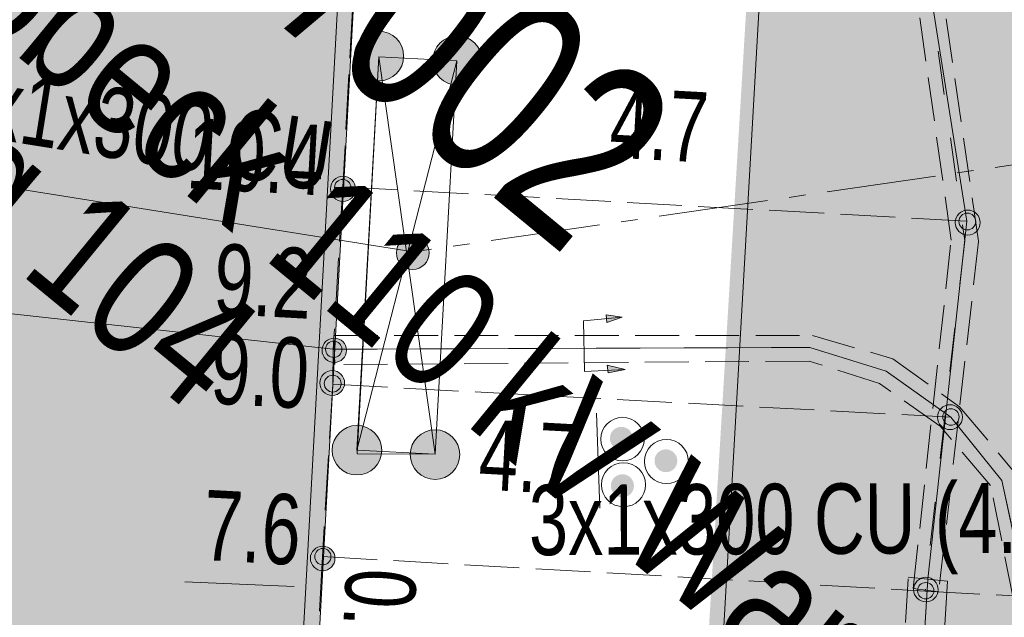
# Model space of a CAD drawing. Header units: metres. Extents: x -740 to 758, y -633 to 854.
# Tile 196 of 256: x -351.68 to -344.2, y 240.02 to 244.56. Entities that reach past the tile are written whole.
import ezdxf

# ---------------------------------------------------------------- set-up
doc = ezdxf.new("R2010")
doc.units = ezdxf.units.M
doc.header["$MEASUREMENT"] = 0
for name, pattern in [('333_125', [0.4576, 0.3328, -0.1248]), ('333_333', [0.6656, 0.3328, -0.3328]), ('416_125', [0.5408, 0.416, -0.1248]), ('832_166_125_166', [1.2896, 0.832, -0.1664, 0.1248, -0.1664])]:
    doc.linetypes.add(name, pattern=pattern)
for name, color, linetype in [('Grundkarte.LOVION', 7, 'Continuous'), ('Strom.LOVION', 7, 'Continuous'), ('StromBemass.LOVION', 7, 'Continuous'), ('Telko.LOVION', 7, 'Continuous')]:
    doc.layers.add(name, color=color, linetype=linetype)
doc.styles.add('ERSTELLTER_STIL_1', font='arial.ttf')

msp = doc.modelspace()

# ---------------------------------------------------------------- hatches: boundary and pattern name
at = {"layer": 'Grundkarte.LOVION', "linetype": 'Continuous', "lineweight": 18}
msp.add_hatch(color=254, dxfattribs=at).paths.add_polyline_path([(-365.906, 264.8289), (-367.3712, 233.5633), (-349.9164, 232.7872), (-348.2113, 264.0171)])
at = {"layer": 'Strom.LOVION', "linetype": 'Continuous', "lineweight": 18}
for color, points in [(34, [(-367.5462, 233.8418), (-349.789, 232.844), (-348.0775, 264.311), (-365.8451, 265.2634)]), (230, [(-312.615, 235.4884), (-345.1069, 262.1926), (-346.6337, 236.847)]), (49, [(-348.8091, 244.1607), (-348.7953, 244.1798), (-348.784, 244.2005), (-348.7754, 244.2225), (-348.7696, 244.2453), (-348.7667, 244.2687), (-348.7668, 244.2923), (-348.7698, 244.3157), (-348.7758, 244.3385), (-348.7845, 244.3604), (-348.796, 244.3811), (-348.8099, 244.4001), (-348.8261, 244.4172), (-348.8443, 244.4322), (-348.8643, 244.4448), (-348.8856, 244.4548), (-348.9081, 244.462), (-348.9313, 244.4663), (-348.9548, 244.4677), (-348.9783, 244.4662), (-349.0015, 244.4617), (-349.0239, 244.4543), (-349.0452, 244.4442), (-349.0651, 244.4315), (-349.0832, 244.4164), (-349.0993, 244.3992), (-349.1131, 244.38), (-349.1244, 244.3593), (-349.133, 244.3374), (-349.1388, 244.3145), (-349.1417, 244.2911), (-349.1416, 244.2675), (-349.1386, 244.2441), (-349.1326, 244.2213), (-349.1239, 244.1994), (-349.1124, 244.1788), (-349.0985, 244.1597), (-349.0823, 244.1426), (-349.0641, 244.1276), (-349.0441, 244.1151), (-349.0228, 244.1051), (-349.0003, 244.0979), (-348.9771, 244.0935), (-348.9536, 244.0921), (-348.9301, 244.0937), (-348.9069, 244.0982), (-348.8845, 244.1055), (-348.8632, 244.1156), (-348.8433, 244.1283), (-348.8252, 244.1434)]), (49, [(-348.2133, 244.1275), (-348.1995, 244.1466), (-348.1882, 244.1672), (-348.1797, 244.1891), (-348.1739, 244.2119), (-348.171, 244.2353), (-348.1711, 244.2588), (-348.1741, 244.2822), (-348.18, 244.3049), (-348.1888, 244.3268), (-348.2002, 244.3474), (-348.2141, 244.3664), (-348.2302, 244.3835), (-348.2484, 244.3984), (-348.2683, 244.4109), (-348.2896, 244.4209), (-348.312, 244.4281), (-348.3352, 244.4324), (-348.3586, 244.4338), (-348.3821, 244.4323), (-348.4052, 244.4278), (-348.4276, 244.4204), (-348.4488, 244.4104), (-348.4687, 244.3977), (-348.4868, 244.3826), (-348.5028, 244.3654), (-348.5166, 244.3463), (-348.5278, 244.3257), (-348.5364, 244.3038), (-348.5422, 244.281), (-348.5451, 244.2576), (-348.545, 244.2341), (-348.542, 244.2107), (-348.5361, 244.188), (-348.5273, 244.1661), (-348.5159, 244.1455), (-348.502, 244.1265), (-348.4859, 244.1094), (-348.4677, 244.0945), (-348.4478, 244.082), (-348.4265, 244.072), (-348.4041, 244.0648), (-348.3809, 244.0605), (-348.3574, 244.0591), (-348.334, 244.0606), (-348.3109, 244.0651), (-348.2885, 244.0725), (-348.2672, 244.0825), (-348.2474, 244.0952), (-348.2293, 244.1103)]), (49, [(-348.6007, 242.7061), (-348.5916, 242.7188), (-348.5841, 242.7325), (-348.5783, 242.7471), (-348.5745, 242.7623), (-348.5726, 242.7779), (-348.5726, 242.7935), (-348.5746, 242.8091), (-348.5786, 242.8242), (-348.5844, 242.8388), (-348.592, 242.8525), (-348.6012, 242.8651), (-348.612, 242.8765), (-348.6241, 242.8864), (-348.6374, 242.8948), (-348.6515, 242.9014), (-348.6665, 242.9062), (-348.6819, 242.9091), (-348.6975, 242.91), (-348.7131, 242.909), (-348.7285, 242.906), (-348.7434, 242.9011), (-348.7575, 242.8944), (-348.7707, 242.886), (-348.7828, 242.876), (-348.7935, 242.8645), (-348.8026, 242.8518), (-348.8101, 242.838), (-348.8158, 242.8235), (-348.8197, 242.8083), (-348.8216, 242.7927), (-348.8216, 242.7771), (-348.8195, 242.7615), (-348.8156, 242.7464), (-348.8098, 242.7318), (-348.8022, 242.7181), (-348.7929, 242.7055), (-348.7822, 242.6941), (-348.7701, 242.6841), (-348.7568, 242.6758), (-348.7426, 242.6692), (-348.7277, 242.6644), (-348.7123, 242.6615), (-348.6967, 242.6606), (-348.6811, 242.6616), (-348.6657, 242.6646), (-348.6508, 242.6695), (-348.6366, 242.6762), (-348.6234, 242.6846), (-348.6114, 242.6946)]), (49, [(-348.976, 241.1678), (-348.9621, 241.187), (-348.9508, 241.2077), (-348.9422, 241.2297), (-348.9364, 241.2526), (-348.9335, 241.2761), (-348.9336, 241.2997), (-348.9366, 241.3231), (-348.9426, 241.346), (-348.9513, 241.3679), (-348.9628, 241.3886), (-348.9767, 241.4076), (-348.993, 241.4248), (-349.0112, 241.4398), (-349.0312, 241.4524), (-349.0526, 241.4624), (-349.0751, 241.4696), (-349.0983, 241.474), (-349.1219, 241.4754), (-349.1455, 241.4738), (-349.1686, 241.4693), (-349.1911, 241.4619), (-349.2124, 241.4518), (-349.2323, 241.4391), (-349.2505, 241.424), (-349.2666, 241.4067), (-349.2804, 241.3875), (-349.2917, 241.3668), (-349.3004, 241.3448), (-349.3062, 241.3219), (-349.309, 241.2985), (-349.309, 241.2749), (-349.3059, 241.2514), (-349.3, 241.2286), (-349.2912, 241.2066), (-349.2798, 241.186), (-349.2658, 241.1669), (-349.2496, 241.1497), (-349.2313, 241.1347), (-349.2114, 241.1222), (-349.19, 241.1122), (-349.1675, 241.1049), (-349.1443, 241.1006), (-349.1207, 241.0992), (-349.0971, 241.1007), (-349.0739, 241.1052), (-349.0515, 241.1126), (-349.0301, 241.1227), (-349.0102, 241.1355), (-348.9921, 241.1506)]), (49, [(-348.3825, 241.1346), (-348.3687, 241.1538), (-348.3574, 241.1745), (-348.3487, 241.1965), (-348.3429, 241.2195), (-348.3401, 241.2429), (-348.3401, 241.2666), (-348.3432, 241.29), (-348.3491, 241.3129), (-348.3579, 241.3349), (-348.3694, 241.3556), (-348.3833, 241.3747), (-348.3996, 241.3918), (-348.4178, 241.4069), (-348.4378, 241.4195), (-348.4593, 241.4295), (-348.4818, 241.4367), (-348.505, 241.4411), (-348.5286, 241.4425), (-348.5522, 241.4409), (-348.5754, 241.4364), (-348.5979, 241.429), (-348.6193, 241.4189), (-348.6392, 241.4061), (-348.6574, 241.391), (-348.6735, 241.3737), (-348.6873, 241.3545), (-348.6987, 241.3338), (-348.7073, 241.3118), (-348.7131, 241.2888), (-348.716, 241.2654), (-348.7159, 241.2417), (-348.7129, 241.2183), (-348.7069, 241.1954), (-348.6982, 241.1734), (-348.6867, 241.1527), (-348.6727, 241.1337), (-348.6565, 241.1165), (-348.6382, 241.1015), (-348.6182, 241.0889), (-348.5968, 241.0789), (-348.5743, 241.0716), (-348.551, 241.0673), (-348.5274, 241.0659), (-348.5038, 241.0674), (-348.4806, 241.0719), (-348.4581, 241.0793), (-348.4368, 241.0894), (-348.4169, 241.1022), (-348.3987, 241.1173)]), (194, [(-347.046, 241.3228), (-347.0396, 241.3317), (-347.0344, 241.3412), (-347.0304, 241.3514), (-347.0277, 241.3619), (-347.0264, 241.3727), (-347.0264, 241.3836), (-347.0278, 241.3944), (-347.0306, 241.405), (-347.0346, 241.4151), (-347.0399, 241.4246), (-347.0463, 241.4334), (-347.0538, 241.4413), (-347.0622, 241.4482), (-347.0714, 241.454), (-347.0813, 241.4586), (-347.0917, 241.462), (-347.1024, 241.464), (-347.1132, 241.4646), (-347.1241, 241.4639), (-347.1348, 241.4618), (-347.1452, 241.4584), (-347.155, 241.4538), (-347.1642, 241.4479), (-347.1725, 241.4409), (-347.18, 241.433), (-347.1863, 241.4241), (-347.1916, 241.4146), (-347.1955, 241.4044), (-347.1982, 241.3939), (-347.1995, 241.3831), (-347.1995, 241.3722), (-347.1981, 241.3614), (-347.1954, 241.3508), (-347.1913, 241.3407), (-347.186, 241.3312), (-347.1796, 241.3224), (-347.1721, 241.3145), (-347.1637, 241.3076), (-347.1545, 241.3018), (-347.1446, 241.2972), (-347.1343, 241.2938), (-347.1236, 241.2918), (-347.1127, 241.2912), (-347.1018, 241.2919), (-347.0911, 241.294), (-347.0808, 241.2974), (-347.0709, 241.302), (-347.0618, 241.3079), (-347.0534, 241.3149)]), (194, [(-346.7075, 241.1521), (-346.7011, 241.1609), (-346.6959, 241.1705), (-346.692, 241.1806), (-346.6893, 241.1911), (-346.688, 241.2019), (-346.688, 241.2128), (-346.6894, 241.2236), (-346.6921, 241.2341), (-346.6962, 241.2442), (-346.7014, 241.2537), (-346.7079, 241.2625), (-346.7153, 241.2704), (-346.7237, 241.2773), (-346.7329, 241.2831), (-346.7428, 241.2877), (-346.7531, 241.291), (-346.7638, 241.293), (-346.7747, 241.2936), (-346.7855, 241.2929), (-346.7962, 241.2908), (-346.8065, 241.2875), (-346.8163, 241.2828), (-346.8255, 241.2769), (-346.8338, 241.27), (-346.8413, 241.262), (-346.8476, 241.2532), (-346.8528, 241.2437), (-346.8568, 241.2336), (-346.8595, 241.223), (-346.8608, 241.2122), (-346.8608, 241.2014), (-346.8594, 241.1906), (-346.8566, 241.1801), (-346.8526, 241.17), (-346.8473, 241.1605), (-346.8409, 241.1517), (-346.8334, 241.1438), (-346.825, 241.1369), (-346.8158, 241.1311), (-346.806, 241.1265), (-346.7956, 241.1232), (-346.785, 241.1212), (-346.7741, 241.1205), (-346.7633, 241.1212), (-346.7526, 241.1233), (-346.7423, 241.1267), (-346.7324, 241.1314), (-346.7233, 241.1372), (-346.7149, 241.1442)]), (194, [(-347.0371, 240.9613), (-347.0307, 240.9703), (-347.0254, 240.9799), (-347.0214, 240.9902), (-347.0187, 241.0008), (-347.0174, 241.0117), (-347.0174, 241.0227), (-347.0188, 241.0337), (-347.0216, 241.0443), (-347.0257, 241.0545), (-347.031, 241.0641), (-347.0375, 241.073), (-347.0451, 241.081), (-347.0536, 241.088), (-347.0629, 241.0939), (-347.0728, 241.0985), (-347.0833, 241.1019), (-347.0941, 241.1039), (-347.1051, 241.1046), (-347.1161, 241.1038), (-347.1269, 241.1018), (-347.1373, 241.0983), (-347.1473, 241.0936), (-347.1566, 241.0877), (-347.165, 241.0806), (-347.1725, 241.0726), (-347.179, 241.0637), (-347.1842, 241.054), (-347.1882, 241.0438), (-347.1909, 241.0331), (-347.1923, 241.0222), (-347.1923, 241.0112), (-347.1908, 241.0003), (-347.1881, 240.9896), (-347.184, 240.9794), (-347.1787, 240.9698), (-347.1722, 240.9609), (-347.1646, 240.9529), (-347.1561, 240.9459), (-347.1468, 240.9401), (-347.1368, 240.9354), (-347.1263, 240.932), (-347.1155, 240.93), (-347.1045, 240.9293), (-347.0936, 240.9301), (-347.0828, 240.9322), (-347.0723, 240.9356), (-347.0624, 240.9403), (-347.0531, 240.9462), (-347.0446, 240.9533)])]:
    msp.add_hatch(color=color, dxfattribs=at).paths.add_polyline_path(points)
at = {"layer": 'Strom.LOVION', "linetype": 'Continuous', "lineweight": 13}
for points in [[(-347.1075, 242.298), (-347.2275, 242.3159), (-347.2218, 242.2573)], [(-347.0835, 241.9014), (-347.2195, 241.9324), (-347.2138, 241.8739)]]:
    msp.add_hatch(color=7, dxfattribs=at).paths.add_polyline_path(points)
at = {"layer": 'StromBemass.LOVION', "linetype": 'Continuous', "lineweight": 13}
for points in [[(-349.1532, 243.2116), (-349.1462, 243.2214), (-349.1404, 243.2319), (-349.1361, 243.243), (-349.1331, 243.2547), (-349.1317, 243.2666), (-349.1317, 243.2785), (-349.1332, 243.2904), (-349.1363, 243.302), (-349.1407, 243.3132), (-349.1465, 243.3237), (-349.1536, 243.3333), (-349.1618, 243.342), (-349.1711, 243.3497), (-349.1812, 243.356), (-349.1921, 243.3611), (-349.2035, 243.3648), (-349.2153, 243.367), (-349.2272, 243.3677), (-349.2392, 243.3669), (-349.251, 243.3646), (-349.2624, 243.3609), (-349.2732, 243.3558), (-349.2833, 243.3493), (-349.2925, 243.3416), (-349.3007, 243.3329), (-349.3077, 243.3231), (-349.3134, 243.3126), (-349.3178, 243.3015), (-349.3208, 243.2898), (-349.3222, 243.2779), (-349.3222, 243.2659), (-349.3207, 243.2541), (-349.3176, 243.2425), (-349.3132, 243.2313), (-349.3074, 243.2208), (-349.3003, 243.2112), (-349.2921, 243.2025), (-349.2828, 243.1948), (-349.2727, 243.1884), (-349.2618, 243.1834), (-349.2504, 243.1797), (-349.2386, 243.1775), (-349.2266, 243.1768), (-349.2147, 243.1776), (-349.2029, 243.1799), (-349.1915, 243.1836), (-349.1807, 243.1887), (-349.1706, 243.1952), (-349.1614, 243.2029)], [(-349.1811, 243.2428), (-349.1765, 243.2491), (-349.1728, 243.2559), (-349.17, 243.2632), (-349.168, 243.2707), (-349.1671, 243.2784), (-349.1671, 243.2862), (-349.1681, 243.2939), (-349.1701, 243.3014), (-349.173, 243.3086), (-349.1767, 243.3154), (-349.1813, 243.3217), (-349.1867, 243.3274), (-349.1927, 243.3323), (-349.1993, 243.3365), (-349.2063, 243.3398), (-349.2137, 243.3421), (-349.2213, 243.3436), (-349.2291, 243.344), (-349.2369, 243.3435), (-349.2445, 243.342), (-349.2519, 243.3396), (-349.2589, 243.3363), (-349.2655, 243.3321), (-349.2715, 243.3271), (-349.2768, 243.3214), (-349.2813, 243.3151), (-349.285, 243.3083), (-349.2879, 243.301), (-349.2898, 243.2935), (-349.2907, 243.2858), (-349.2907, 243.278), (-349.2897, 243.2703), (-349.2877, 243.2628), (-349.2849, 243.2556), (-349.2811, 243.2487), (-349.2765, 243.2425), (-349.2712, 243.2368), (-349.2652, 243.2319), (-349.2586, 243.2277), (-349.2515, 243.2244), (-349.2441, 243.2221), (-349.2365, 243.2206), (-349.2287, 243.2202), (-349.221, 243.2207), (-349.2133, 243.2222), (-349.2059, 243.2246), (-349.1989, 243.2279), (-349.1924, 243.2321), (-349.1864, 243.2371)], [(-349.1811, 243.2428), (-349.1765, 243.2491), (-349.1728, 243.2559), (-349.17, 243.2632), (-349.168, 243.2707), (-349.1671, 243.2784), (-349.1671, 243.2862), (-349.1681, 243.2939), (-349.1701, 243.3014), (-349.173, 243.3086), (-349.1767, 243.3154), (-349.1813, 243.3217), (-349.1867, 243.3274), (-349.1927, 243.3323), (-349.1993, 243.3365), (-349.2063, 243.3398), (-349.2137, 243.3421), (-349.2213, 243.3436), (-349.2291, 243.344), (-349.2369, 243.3435), (-349.2445, 243.342), (-349.2519, 243.3396), (-349.2589, 243.3363), (-349.2655, 243.3321), (-349.2715, 243.3271), (-349.2768, 243.3214), (-349.2813, 243.3151), (-349.285, 243.3083), (-349.2879, 243.301), (-349.2898, 243.2935), (-349.2907, 243.2858), (-349.2907, 243.278), (-349.2897, 243.2703), (-349.2877, 243.2628), (-349.2849, 243.2556), (-349.2811, 243.2487), (-349.2765, 243.2425), (-349.2712, 243.2368), (-349.2652, 243.2319), (-349.2586, 243.2277), (-349.2515, 243.2244), (-349.2441, 243.2221), (-349.2365, 243.2206), (-349.2287, 243.2202), (-349.221, 243.2207), (-349.2133, 243.2222), (-349.2059, 243.2246), (-349.1989, 243.2279), (-349.1924, 243.2321), (-349.1864, 243.2371)], [(-344.4087, 242.9561), (-344.4017, 242.9658), (-344.396, 242.9762), (-344.3917, 242.9873), (-344.3888, 242.9988), (-344.3873, 243.0106), (-344.3874, 243.0225), (-344.3889, 243.0343), (-344.3919, 243.0458), (-344.3963, 243.0568), (-344.4021, 243.0672), (-344.4091, 243.0768), (-344.4172, 243.0854), (-344.4264, 243.093), (-344.4365, 243.0993), (-344.4473, 243.1044), (-344.4586, 243.108), (-344.4703, 243.1102), (-344.4821, 243.1109), (-344.494, 243.1101), (-344.5056, 243.1078), (-344.5169, 243.1041), (-344.5277, 243.099), (-344.5377, 243.0926), (-344.5468, 243.085), (-344.5549, 243.0763), (-344.5619, 243.0667), (-344.5676, 243.0563), (-344.5719, 243.0452), (-344.5749, 243.0337), (-344.5763, 243.0219), (-344.5763, 243.01), (-344.5747, 242.9982), (-344.5717, 242.9867), (-344.5673, 242.9757), (-344.5616, 242.9653), (-344.5546, 242.9557), (-344.5464, 242.947), (-344.5372, 242.9395), (-344.5271, 242.9331), (-344.5164, 242.9281), (-344.5051, 242.9245), (-344.4934, 242.9223), (-344.4815, 242.9216), (-344.4696, 242.9224), (-344.458, 242.9246), (-344.4467, 242.9283), (-344.4359, 242.9334), (-344.4259, 242.9398), (-344.4168, 242.9474)], [(-344.4354, 242.9838), (-344.4307, 242.9903), (-344.4269, 242.9974), (-344.4239, 243.0048), (-344.422, 243.0126), (-344.421, 243.0206), (-344.421, 243.0286), (-344.422, 243.0366), (-344.4241, 243.0444), (-344.427, 243.0518), (-344.4309, 243.0588), (-344.4357, 243.0653), (-344.4412, 243.0711), (-344.4474, 243.0762), (-344.4542, 243.0805), (-344.4615, 243.0839), (-344.4691, 243.0864), (-344.477, 243.0879), (-344.485, 243.0883), (-344.493, 243.0878), (-344.5009, 243.0863), (-344.5085, 243.0838), (-344.5158, 243.0803), (-344.5226, 243.076), (-344.5287, 243.0709), (-344.5342, 243.065), (-344.5389, 243.0585), (-344.5427, 243.0514), (-344.5457, 243.044), (-344.5476, 243.0362), (-344.5486, 243.0282), (-344.5486, 243.0202), (-344.5476, 243.0122), (-344.5455, 243.0044), (-344.5426, 242.997), (-344.5387, 242.99), (-344.5339, 242.9835), (-344.5284, 242.9776), (-344.5222, 242.9725), (-344.5154, 242.9683), (-344.5081, 242.9649), (-344.5005, 242.9624), (-344.4926, 242.9609), (-344.4846, 242.9605), (-344.4766, 242.961), (-344.4687, 242.9625), (-344.4611, 242.965), (-344.4538, 242.9685), (-344.4471, 242.9728), (-344.4409, 242.9779)], [(-349.2219, 241.9874), (-349.2151, 241.9968), (-349.2095, 242.007), (-349.2053, 242.0178), (-349.2024, 242.0291), (-349.201, 242.0406), (-349.201, 242.0523), (-349.2025, 242.0638), (-349.2055, 242.075), (-349.2098, 242.0858), (-349.2154, 242.096), (-349.2223, 242.1054), (-349.2303, 242.1138), (-349.2392, 242.1212), (-349.2491, 242.1274), (-349.2596, 242.1323), (-349.2707, 242.1359), (-349.2821, 242.138), (-349.2937, 242.1387), (-349.3053, 242.138), (-349.3167, 242.1357), (-349.3278, 242.1321), (-349.3383, 242.1271), (-349.3481, 242.1209), (-349.357, 242.1134), (-349.3649, 242.1049), (-349.3717, 242.0955), (-349.3773, 242.0853), (-349.3816, 242.0745), (-349.3844, 242.0632), (-349.3858, 242.0517), (-349.3858, 242.04), (-349.3843, 242.0285), (-349.3814, 242.0172), (-349.3771, 242.0065), (-349.3714, 241.9963), (-349.3646, 241.9869), (-349.3566, 241.9784), (-349.3476, 241.9711), (-349.3378, 241.9649), (-349.3272, 241.9599), (-349.3161, 241.9564), (-349.3047, 241.9543), (-349.2931, 241.9536), (-349.2815, 241.9543), (-349.2701, 241.9565), (-349.2591, 241.9602), (-349.2485, 241.9652), (-349.2388, 241.9714), (-349.2298, 241.9789)], [(-349.2497, 242.0146), (-349.2451, 242.0209), (-349.2414, 242.0277), (-349.2386, 242.0349), (-349.2367, 242.0424), (-349.2357, 242.0501), (-349.2357, 242.0579), (-349.2367, 242.0656), (-349.2387, 242.0731), (-349.2416, 242.0803), (-349.2453, 242.087), (-349.2499, 242.0933), (-349.2552, 242.0989), (-349.2612, 242.1039), (-349.2678, 242.108), (-349.2748, 242.1113), (-349.2822, 242.1137), (-349.2898, 242.1151), (-349.2976, 242.1155), (-349.3053, 242.115), (-349.3129, 242.1136), (-349.3203, 242.1111), (-349.3273, 242.1078), (-349.3338, 242.1036), (-349.3398, 242.0987), (-349.3451, 242.093), (-349.3496, 242.0867), (-349.3533, 242.0799), (-349.3562, 242.0727), (-349.3581, 242.0652), (-349.359, 242.0575), (-349.359, 242.0497), (-349.358, 242.042), (-349.356, 242.0345), (-349.3532, 242.0273), (-349.3494, 242.0205), (-349.3448, 242.0143), (-349.3395, 242.0086), (-349.3335, 242.0037), (-349.3269, 241.9996), (-349.3199, 241.9963), (-349.3125, 241.9939), (-349.3049, 241.9925), (-349.2972, 241.992), (-349.2894, 241.9925), (-349.2818, 241.994), (-349.2744, 241.9964), (-349.2674, 241.9998), (-349.2609, 242.0039), (-349.2549, 242.0089)], [(-349.2362, 241.7381), (-349.2292, 241.7477), (-349.2236, 241.7581), (-349.2193, 241.7691), (-349.2164, 241.7806), (-349.2149, 241.7923), (-349.2149, 241.8041), (-349.2165, 241.8159), (-349.2194, 241.8273), (-349.2238, 241.8383), (-349.2296, 241.8487), (-349.2366, 241.8582), (-349.2447, 241.8668), (-349.2538, 241.8743), (-349.2638, 241.8806), (-349.2746, 241.8856), (-349.2858, 241.8892), (-349.2975, 241.8914), (-349.3093, 241.8921), (-349.3211, 241.8914), (-349.3327, 241.8891), (-349.3439, 241.8854), (-349.3546, 241.8803), (-349.3646, 241.874), (-349.3737, 241.8664), (-349.3817, 241.8577), (-349.3887, 241.8481), (-349.3943, 241.8378), (-349.3987, 241.8267), (-349.4016, 241.8153), (-349.403, 241.8035), (-349.403, 241.7917), (-349.4015, 241.78), (-349.3985, 241.7685), (-349.3941, 241.7575), (-349.3883, 241.7472), (-349.3814, 241.7376), (-349.3732, 241.729), (-349.3641, 241.7215), (-349.3541, 241.7152), (-349.3434, 241.7102), (-349.3321, 241.7066), (-349.3205, 241.7044), (-349.3087, 241.7037), (-349.2969, 241.7045), (-349.2852, 241.7067), (-349.274, 241.7104), (-349.2633, 241.7155), (-349.2533, 241.7219), (-349.2442, 241.7294)], [(-349.2556, 241.7523), (-349.2509, 241.7589), (-349.247, 241.7659), (-349.2441, 241.7734), (-349.2421, 241.7812), (-349.2411, 241.7891), (-349.2412, 241.7972), (-349.2422, 241.8051), (-349.2442, 241.8129), (-349.2472, 241.8204), (-349.2511, 241.8274), (-349.2558, 241.8339), (-349.2613, 241.8397), (-349.2675, 241.8448), (-349.2743, 241.8491), (-349.2816, 241.8525), (-349.2893, 241.8549), (-349.2972, 241.8564), (-349.3052, 241.8569), (-349.3132, 241.8564), (-349.3211, 241.8548), (-349.3287, 241.8523), (-349.3359, 241.8489), (-349.3427, 241.8446), (-349.3489, 241.8394), (-349.3544, 241.8335), (-349.3591, 241.827), (-349.3629, 241.82), (-349.3658, 241.8125), (-349.3678, 241.8047), (-349.3688, 241.7968), (-349.3688, 241.7887), (-349.3677, 241.7808), (-349.3657, 241.773), (-349.3627, 241.7655), (-349.3588, 241.7585), (-349.3541, 241.752), (-349.3486, 241.7462), (-349.3424, 241.7411), (-349.3356, 241.7368), (-349.3283, 241.7334), (-349.3207, 241.731), (-349.3128, 241.7295), (-349.3048, 241.729), (-349.2967, 241.7295), (-349.2889, 241.7311), (-349.2812, 241.7336), (-349.274, 241.737), (-349.2672, 241.7413), (-349.261, 241.7465)], [(-349.2556, 241.7523), (-349.2509, 241.7589), (-349.247, 241.7659), (-349.2441, 241.7734), (-349.2421, 241.7812), (-349.2411, 241.7891), (-349.2412, 241.7972), (-349.2422, 241.8051), (-349.2442, 241.8129), (-349.2472, 241.8204), (-349.2511, 241.8274), (-349.2558, 241.8339), (-349.2613, 241.8397), (-349.2675, 241.8448), (-349.2743, 241.8491), (-349.2816, 241.8525), (-349.2893, 241.8549), (-349.2972, 241.8564), (-349.3052, 241.8569), (-349.3132, 241.8564), (-349.3211, 241.8548), (-349.3287, 241.8523), (-349.3359, 241.8489), (-349.3427, 241.8446), (-349.3489, 241.8394), (-349.3544, 241.8335), (-349.3591, 241.827), (-349.3629, 241.82), (-349.3658, 241.8125), (-349.3678, 241.8047), (-349.3688, 241.7968), (-349.3688, 241.7887), (-349.3677, 241.7808), (-349.3657, 241.773), (-349.3627, 241.7655), (-349.3588, 241.7585), (-349.3541, 241.752), (-349.3486, 241.7462), (-349.3424, 241.7411), (-349.3356, 241.7368), (-349.3283, 241.7334), (-349.3207, 241.731), (-349.3128, 241.7295), (-349.3048, 241.729), (-349.2967, 241.7295), (-349.2889, 241.7311), (-349.2812, 241.7336), (-349.274, 241.737), (-349.2672, 241.7413), (-349.261, 241.7465)], [(-344.544, 241.4782), (-344.537, 241.4878), (-344.5313, 241.4983), (-344.527, 241.5093), (-344.5241, 241.5208), (-344.5226, 241.5326), (-344.5226, 241.5445), (-344.5242, 241.5563), (-344.5272, 241.5678), (-344.5316, 241.5788), (-344.5373, 241.5892), (-344.5443, 241.5988), (-344.5525, 241.6074), (-344.5617, 241.615), (-344.5717, 241.6213), (-344.5825, 241.6263), (-344.5938, 241.63), (-344.6055, 241.6322), (-344.6173, 241.6329), (-344.6292, 241.6321), (-344.6409, 241.6298), (-344.6521, 241.6261), (-344.6629, 241.621), (-344.6729, 241.6146), (-344.682, 241.607), (-344.6901, 241.5983), (-344.6971, 241.5887), (-344.7028, 241.5783), (-344.7071, 241.5672), (-344.71, 241.5557), (-344.7115, 241.5439), (-344.7114, 241.532), (-344.7099, 241.5203), (-344.7069, 241.5088), (-344.7025, 241.4977), (-344.6967, 241.4873), (-344.6897, 241.4777), (-344.6816, 241.4691), (-344.6724, 241.4616), (-344.6623, 241.4552), (-344.6516, 241.4502), (-344.6403, 241.4466), (-344.6286, 241.4444), (-344.6167, 241.4437), (-344.6049, 241.4445), (-344.5932, 241.4467), (-344.5819, 241.4504), (-344.5712, 241.4555), (-344.5612, 241.4619), (-344.5521, 241.4695)], [(-344.5617, 241.5002), (-344.5571, 241.5065), (-344.5534, 241.5134), (-344.5505, 241.5207), (-344.5486, 241.5282), (-344.5476, 241.536), (-344.5477, 241.5438), (-344.5487, 241.5516), (-344.5506, 241.5591), (-344.5535, 241.5664), (-344.5573, 241.5732), (-344.5619, 241.5795), (-344.5673, 241.5852), (-344.5734, 241.5902), (-344.58, 241.5944), (-344.5871, 241.5977), (-344.5945, 241.6001), (-344.6022, 241.6015), (-344.61, 241.602), (-344.6178, 241.6014), (-344.6255, 241.6), (-344.6329, 241.5975), (-344.64, 241.5942), (-344.6465, 241.59), (-344.6525, 241.585), (-344.6579, 241.5792), (-344.6625, 241.5729), (-344.6662, 241.566), (-344.6691, 241.5588), (-344.671, 241.5512), (-344.6719, 241.5434), (-344.6719, 241.5356), (-344.6709, 241.5278), (-344.6689, 241.5203), (-344.666, 241.513), (-344.6622, 241.5062), (-344.6576, 241.4999), (-344.6523, 241.4942), (-344.6462, 241.4892), (-344.6396, 241.4851), (-344.6325, 241.4817), (-344.6251, 241.4794), (-344.6174, 241.4779), (-344.6096, 241.4774), (-344.6018, 241.478), (-344.5941, 241.4795), (-344.5867, 241.4819), (-344.5796, 241.4852), (-344.573, 241.4895), (-344.567, 241.4945)], [(-349.309, 240.4066), (-349.3022, 240.4161), (-349.2966, 240.4263), (-349.2923, 240.4373), (-349.2894, 240.4486), (-349.288, 240.4602), (-349.288, 240.472), (-349.2895, 240.4836), (-349.2925, 240.4949), (-349.2968, 240.5058), (-349.3025, 240.516), (-349.3094, 240.5255), (-349.3174, 240.534), (-349.3265, 240.5414), (-349.3364, 240.5477), (-349.347, 240.5526), (-349.3582, 240.5562), (-349.3697, 240.5584), (-349.3814, 240.5591), (-349.3931, 240.5583), (-349.4046, 240.5561), (-349.4157, 240.5524), (-349.4263, 240.5474), (-349.4362, 240.5411), (-349.4452, 240.5336), (-349.4532, 240.525), (-349.46, 240.5155), (-349.4656, 240.5052), (-349.4699, 240.4943), (-349.4728, 240.483), (-349.4742, 240.4714), (-349.4742, 240.4596), (-349.4727, 240.448), (-349.4697, 240.4367), (-349.4654, 240.4258), (-349.4597, 240.4156), (-349.4528, 240.4061), (-349.4447, 240.3976), (-349.4357, 240.3901), (-349.4258, 240.3839), (-349.4151, 240.3789), (-349.404, 240.3754), (-349.3925, 240.3732), (-349.3808, 240.3725), (-349.3691, 240.3733), (-349.3576, 240.3755), (-349.3465, 240.3792), (-349.3359, 240.3842), (-349.326, 240.3905), (-349.317, 240.398)], [(-349.3322, 240.44), (-349.3276, 240.4463), (-349.3239, 240.4531), (-349.3211, 240.4604), (-349.3192, 240.4679), (-349.3182, 240.4756), (-349.3182, 240.4833), (-349.3192, 240.491), (-349.3212, 240.4985), (-349.3241, 240.5057), (-349.3278, 240.5125), (-349.3324, 240.5188), (-349.3377, 240.5244), (-349.3437, 240.5293), (-349.3503, 240.5335), (-349.3573, 240.5367), (-349.3647, 240.5391), (-349.3723, 240.5406), (-349.3801, 240.541), (-349.3878, 240.5405), (-349.3954, 240.539), (-349.4028, 240.5366), (-349.4098, 240.5333), (-349.4163, 240.5291), (-349.4223, 240.5241), (-349.4276, 240.5185), (-349.4321, 240.5122), (-349.4358, 240.5054), (-349.4387, 240.4981), (-349.4406, 240.4906), (-349.4415, 240.4829), (-349.4415, 240.4752), (-349.4405, 240.4675), (-349.4385, 240.46), (-349.4357, 240.4528), (-349.4319, 240.446), (-349.4273, 240.4397), (-349.422, 240.4341), (-349.416, 240.4292), (-349.4094, 240.425), (-349.4024, 240.4218), (-349.395, 240.4194), (-349.3874, 240.418), (-349.3797, 240.4175), (-349.3719, 240.418), (-349.3643, 240.4195), (-349.3569, 240.4219), (-349.3499, 240.4252), (-349.3434, 240.4294), (-349.3374, 240.4344)], [(-349.3322, 240.44), (-349.3276, 240.4463), (-349.3239, 240.4531), (-349.3211, 240.4604), (-349.3192, 240.4679), (-349.3182, 240.4756), (-349.3182, 240.4833), (-349.3192, 240.491), (-349.3212, 240.4985), (-349.3241, 240.5057), (-349.3278, 240.5125), (-349.3324, 240.5188), (-349.3377, 240.5244), (-349.3437, 240.5293), (-349.3503, 240.5335), (-349.3573, 240.5367), (-349.3647, 240.5391), (-349.3723, 240.5406), (-349.3801, 240.541), (-349.3878, 240.5405), (-349.3954, 240.539), (-349.4028, 240.5366), (-349.4098, 240.5333), (-349.4163, 240.5291), (-349.4223, 240.5241), (-349.4276, 240.5185), (-349.4321, 240.5122), (-349.4358, 240.5054), (-349.4387, 240.4981), (-349.4406, 240.4906), (-349.4415, 240.4829), (-349.4415, 240.4752), (-349.4405, 240.4675), (-349.4385, 240.46), (-349.4357, 240.4528), (-349.4319, 240.446), (-349.4273, 240.4397), (-349.422, 240.4341), (-349.416, 240.4292), (-349.4094, 240.425), (-349.4024, 240.4218), (-349.395, 240.4194), (-349.3874, 240.418), (-349.3797, 240.4175), (-349.3719, 240.418), (-349.3643, 240.4195), (-349.3569, 240.4219), (-349.3499, 240.4252), (-349.3434, 240.4294), (-349.3374, 240.4344)], [(-349.3322, 240.44), (-349.3276, 240.4463), (-349.3239, 240.4531), (-349.3211, 240.4604), (-349.3192, 240.4679), (-349.3182, 240.4756), (-349.3182, 240.4833), (-349.3192, 240.491), (-349.3212, 240.4985), (-349.3241, 240.5057), (-349.3278, 240.5125), (-349.3324, 240.5188), (-349.3377, 240.5244), (-349.3437, 240.5293), (-349.3503, 240.5335), (-349.3573, 240.5367), (-349.3647, 240.5391), (-349.3723, 240.5406), (-349.3801, 240.541), (-349.3878, 240.5405), (-349.3954, 240.539), (-349.4028, 240.5366), (-349.4098, 240.5333), (-349.4163, 240.5291), (-349.4223, 240.5241), (-349.4276, 240.5185), (-349.4321, 240.5122), (-349.4358, 240.5054), (-349.4387, 240.4981), (-349.4406, 240.4906), (-349.4415, 240.4829), (-349.4415, 240.4752), (-349.4405, 240.4675), (-349.4385, 240.46), (-349.4357, 240.4528), (-349.4319, 240.446), (-349.4273, 240.4397), (-349.422, 240.4341), (-349.416, 240.4292), (-349.4094, 240.425), (-349.4024, 240.4218), (-349.395, 240.4194), (-349.3874, 240.418), (-349.3797, 240.4175), (-349.3719, 240.418), (-349.3643, 240.4195), (-349.3569, 240.4219), (-349.3499, 240.4252), (-349.3434, 240.4294), (-349.3374, 240.4344)], [(-344.7273, 240.1698), (-344.7205, 240.1793), (-344.7149, 240.1896), (-344.7106, 240.2005), (-344.7077, 240.2118), (-344.7063, 240.2235), (-344.7063, 240.2352), (-344.7078, 240.2468), (-344.7108, 240.2581), (-344.7151, 240.269), (-344.7208, 240.2792), (-344.7277, 240.2887), (-344.7358, 240.2972), (-344.7448, 240.3046), (-344.7547, 240.3109), (-344.7653, 240.3158), (-344.7765, 240.3194), (-344.788, 240.3215), (-344.7997, 240.3222), (-344.8113, 240.3215), (-344.8228, 240.3192), (-344.834, 240.3156), (-344.8445, 240.3106), (-344.8544, 240.3043), (-344.8634, 240.2968), (-344.8714, 240.2882), (-344.8782, 240.2787), (-344.8838, 240.2684), (-344.8881, 240.2575), (-344.891, 240.2462), (-344.8924, 240.2346), (-344.8924, 240.2229), (-344.8909, 240.2113), (-344.8879, 240.1999), (-344.8836, 240.1891), (-344.8779, 240.1788), (-344.871, 240.1694), (-344.863, 240.1609), (-344.8539, 240.1534), (-344.844, 240.1472), (-344.8334, 240.1422), (-344.8223, 240.1386), (-344.8107, 240.1365), (-344.7991, 240.1358), (-344.7874, 240.1366), (-344.7759, 240.1388), (-344.7648, 240.1425), (-344.7542, 240.1475), (-344.7443, 240.1538), (-344.7353, 240.1613)], [(-344.7532, 240.1811), (-344.7486, 240.1874), (-344.7449, 240.1943), (-344.742, 240.2015), (-344.7401, 240.2091), (-344.7392, 240.2168), (-344.7392, 240.2246), (-344.7402, 240.2324), (-344.7421, 240.2399), (-344.745, 240.2472), (-344.7488, 240.254), (-344.7534, 240.2603), (-344.7588, 240.266), (-344.7648, 240.2709), (-344.7714, 240.2751), (-344.7785, 240.2784), (-344.7859, 240.2808), (-344.7936, 240.2822), (-344.8014, 240.2827), (-344.8092, 240.2822), (-344.8168, 240.2807), (-344.8242, 240.2782), (-344.8313, 240.2749), (-344.8379, 240.2707), (-344.8439, 240.2657), (-344.8492, 240.26), (-344.8538, 240.2537), (-344.8575, 240.2468), (-344.8604, 240.2395), (-344.8623, 240.232), (-344.8632, 240.2242), (-344.8632, 240.2164), (-344.8622, 240.2087), (-344.8602, 240.2011), (-344.8573, 240.1939), (-344.8535, 240.1871), (-344.8489, 240.1808), (-344.8436, 240.1751), (-344.8376, 240.1701), (-344.8309, 240.166), (-344.8239, 240.1627), (-344.8164, 240.1603), (-344.8088, 240.1589), (-344.801, 240.1584), (-344.7932, 240.1589), (-344.7855, 240.1604), (-344.7781, 240.1628), (-344.7711, 240.1662), (-344.7645, 240.1704), (-344.7585, 240.1754)]]:
    msp.add_hatch(color=7, dxfattribs=at).paths.add_polyline_path(points)

# ---------------------------------------------------------------- linework, layer by layer
at = {"layer": 'Grundkarte.LOVION', "color": 8, "linetype": 'Continuous', "lineweight": 18}
for points in [[(-365.906, 264.8289), (-348.2113, 264.0171), (-349.9164, 232.7872), (-367.3712, 233.5633)], [(-346.9751, 228.7005), (-396.9295, 231.4714), (-395.7299, 252.4551), (-396.9295, 231.4714), (-346.9751, 228.7005), (-345.0719, 262.137)]]:
    msp.add_lwpolyline(points, close=True, dxfattribs=at)
at = {"layer": 'Strom.LOVION', "color": 34, "linetype": 'Continuous', "lineweight": 18}
msp.add_lwpolyline([(-367.5462, 233.8418), (-365.8451, 265.2634), (-348.0775, 264.311), (-349.789, 232.844)], close=True, dxfattribs=at)
at = {"layer": 'Strom.LOVION', "color": 9, "linetype": '333_333', "lineweight": 18}
for points in [[(-344.785, 240.3084), (-345.1447, 234.4655), (-345.4814, 233.073), (-346.1918, 232.176), (-347.2177, 231.4846), (-348.5134, 231.284), (-354.4108, 231.4463), (-360.1976, 231.383), (-363.6837, 231.3673), (-366.0715, 231.6067), (-368.2717, 232.0418), (-369.8381, 232.4946), (-371.2253, 233.2308), (-373.7233, 235.957), (-374.4854, 236.7987), (-374.5501, 237.3096), (-374.1558, 241.5894), (-373.7092, 252.288), (-374.0643, 253.199), (-374.4361, 253.8277), (-379.0371, 255.2399), (-379.3728, 255.6504), (-379.4364, 255.9988)], [(-348.997, 247.5664), (-346.7193, 247.0945), (-345.4831, 246.24), (-344.7981, 244.977), (-344.5042, 242.8777), (-344.8056, 240.2177)], [(-349.3004, 242.0541), (-345.6811, 242.068), (-345.102, 241.8882), (-344.6096, 241.5374), (-344.2228, 241.0579), (-344.033, 240.175)]]:
    msp.add_lwpolyline(points, dxfattribs=at)
at = {"layer": 'Strom.LOVION', "color": 194, "linetype": 'Continuous', "lineweight": 18}
for points in [[(-352.4703, 248.0248), (-348.997, 247.5664), (-348.9545, 247.5853), (-346.7193, 247.0945), (-345.4831, 246.24), (-344.7981, 244.977), (-344.4892, 243.0269), (-344.785, 240.3084), (-345.1447, 234.4655), (-345.4814, 233.073), (-346.1918, 232.176), (-347.2177, 231.4846), (-348.5134, 231.284), (-354.4108, 231.4463), (-360.1976, 231.383), (-363.6837, 231.3673), (-366.0715, 231.6067), (-368.2717, 232.0418)], [(-348.6928, 242.7933), (-352.716, 243.4344)], [(-352.7811, 242.4379), (-349.3004, 242.0541), (-345.6811, 242.068), (-345.102, 241.8882), (-344.6096, 241.5374), (-344.2228, 241.0579), (-344.033, 240.175), (-344.1132, 234.3447), (-344.3461, 232.9476), (-344.9921, 231.9977), (-346.068, 231.2128), (-347.2994, 230.9594), (-353.159, 231.0367), (-356.5354, 230.9578), (-359.0004, 230.7759), (-362.7017, 230.6948), (-364.7693, 230.8325), (-367.6439, 231.3643), (-370.325, 232.0332)]]:
    msp.add_lwpolyline(points, dxfattribs=at)
at = {"layer": 'Strom.LOVION', "color": 7, "linetype": '333_125', "lineweight": 13}
for points in [[(-348.9631, 247.6731), (-346.6987, 247.1852), (-345.401, 246.3071), (-344.7131, 245.0148), (-344.4003, 242.8731), (-344.7017, 240.2131), (-344.8963, 240.2384), (-344.608, 242.8823), (-344.8991, 244.9523), (-345.5652, 246.1729), (-346.7693, 247.0009), (-349.0176, 247.4757)], [(-349.2957, 242.158), (-345.6604, 242.1587), (-345.052, 241.9818), (-344.5435, 241.6177), (-344.1085, 241.0987), (-343.932, 240.1997), (-344.1341, 240.1504), (-344.3078, 241.0201), (-344.6917, 241.4702), (-345.1519, 241.7947), (-345.6857, 241.9641), (-349.2889, 241.937)]]:
    msp.add_lwpolyline(points, close=True, dxfattribs=at)
at = {"layer": 'Strom.LOVION', "color": 194, "linetype": '832_166_125_166', "lineweight": 18}
msp.add_lwpolyline([(-325.5828, 246.1463), (-348.6928, 242.7933)], dxfattribs=at)
at = {"layer": 'Strom.LOVION', "color": 49, "linetype": 'Continuous', "lineweight": 18}
msp.add_lwpolyline([(-348.9559, 244.2749), (-348.3618, 244.2443), (-348.5279, 241.2577), (-349.122, 241.2883)], close=True, dxfattribs=at)
for points in [[(-348.3618, 244.2443), (-349.122, 241.2883)], [(-348.9559, 244.2749), (-348.5279, 241.2577)]]:
    msp.add_lwpolyline(points, dxfattribs=at)
at = {"layer": 'Strom.LOVION', "color": 7, "linetype": 'Continuous', "lineweight": 13}
for points in [[(-348.9559, 244.2749), (-348.3618, 244.2443), (-348.5279, 241.2577), (-349.1192, 241.259)], [(-347.1075, 242.298), (-347.2218, 242.2573), (-347.2275, 242.3159)], [(-347.0835, 241.9014), (-347.2138, 241.8739), (-347.2195, 241.9324)]]:
    msp.add_lwpolyline(points, close=True, dxfattribs=at)
for points in [[(-347.4003, 242.2694), (-347.1075, 242.298)], [(-347.4003, 242.2694), (-347.3923, 241.886)], [(-347.3923, 241.886), (-347.0835, 241.9014)], [(-347.3023, 241.5696), (-347.2761, 240.8481)]]:
    msp.add_lwpolyline(points, dxfattribs=at)
at = {"layer": 'Strom.LOVION', "color": 7, "linetype": '333_125', "lineweight": 13}
msp.add_lwpolyline([(-368.2274, 232.1939), (-366.0566, 231.7559), (-363.6687, 231.5165), (-360.1987, 231.5454), (-354.3959, 231.5955), (-348.5277, 231.4304), (-347.2613, 231.6281), (-346.3071, 232.2977), (-345.6203, 233.1333), (-345.2807, 234.4965), (-344.9342, 240.3234), (-344.6357, 240.2935), (-344.9955, 234.4505), (-345.3397, 232.9834), (-346.0925, 232.0675), (-347.1581, 231.3279), (-348.499, 231.1376), (-354.4097, 231.2839), (-360.1833, 231.2366), (-363.6854, 231.2341), (-366.0865, 231.4574), (-368.3027, 231.9058)], dxfattribs=at)
at = {"layer": 'Strom.LOVION', "color": 49, "linetype": 'Continuous', "lineweight": 18}
for centre, radius in [((-348.9542, 244.2799), 0.1878), ((-348.358, 244.2464), 0.1874), ((-348.6971, 242.7853), 0.1247), ((-349.1213, 241.2873), 0.1881), ((-348.528, 241.2542), 0.1883)]:
    msp.add_circle(centre, radius, dxfattribs=at)
at = {"layer": 'Strom.LOVION', "color": 7, "linetype": 'Continuous', "lineweight": 13}
for centre, radius in [((-347.1033, 241.3716), 0.1654), ((-346.7702, 241.2016), 0.1668), ((-347.0963, 241.0249), 0.1671)]:
    msp.add_circle(centre, radius, dxfattribs=at)
at = {"layer": 'StromBemass.LOVION', "color": 7, "linetype": '416_125', "lineweight": 13}
for points in [[(-347.6619, 264.2925), (-348.0775, 264.311), (-348.6341, 254.1337), (-348.997, 247.5664), (-349.0638, 246.4367), (-349.1221, 245.2192), (-349.2288, 243.2876), (-349.3004, 242.0541), (-349.3039, 241.7877), (-349.3829, 240.4796), (-349.5479, 237.3305), (-349.7058, 234.7141), (-349.789, 232.844), (-350.2101, 225.0592), (-351.4255, 202.8768), (-352.5174, 182.9085), (-303.0882, 180.2193)], [(-349.2288, 243.2876), (-344.4892, 243.0269)], [(-349.3039, 241.7877), (-344.6096, 241.5374)], [(-349.3829, 240.4796), (-344.8056, 240.2177), (-344.033, 240.175)]]:
    msp.add_lwpolyline(points, dxfattribs=at)
at = {"layer": 'StromBemass.LOVION', "color": 7, "linetype": 'Continuous', "lineweight": 13}
msp.add_lwpolyline([(-350.4282, 240.2887), (-349.597, 240.2517)], dxfattribs=at)
for centre, radius in [((-349.2269, 243.2722), 0.0955), ((-349.2289, 243.2821), 0.0619), ((-349.2289, 243.2821), 0.0619), ((-344.4818, 243.0162), 0.0947), ((-344.4848, 243.0244), 0.0639), ((-349.2934, 242.0461), 0.0926), ((-349.2974, 242.0538), 0.0618), ((-349.309, 241.7979), 0.0942), ((-349.305, 241.7929), 0.0639), ((-349.305, 241.7929), 0.0639), ((-344.617, 241.5383), 0.0946), ((-344.6098, 241.5397), 0.0623), ((-349.3811, 240.4658), 0.0933), ((-349.3799, 240.4793), 0.0618), ((-349.3799, 240.4793), 0.0618), ((-349.3799, 240.4793), 0.0618), ((-344.7994, 240.229), 0.0932), ((-344.8012, 240.2205), 0.0621)]:
    msp.add_circle(centre, radius, dxfattribs=at)

# ---------------------------------------------------------------- texts
at = {"layer": 'Strom.LOVION', "color": 194, "linetype": 'Continuous', "lineweight": 18, "char_height": 0.533546, "attachment_point": 7, "style": 'ERSTELLTER_STIL_1'}
for s, insert, rotation in [('{\\A1;\\W0.71558x;3x1x300 CU}', (-352.2596, 243.7036), 350.91547), ('{\\A1;\\W0.71558x;3x1x300 CU (4.2013)}', (-347.8125, 240.3296), 0.26169)]:
    msp.add_mtext(s, dxfattribs=dict(at, insert=insert, rotation=rotation))
at = {"layer": 'StromBemass.LOVION', "color": 7, "linetype": 'Continuous', "lineweight": 13, "attachment_point": 7, "style": 'ERSTELLTER_STIL_1'}
for s, insert, char_height, rotation in [('{\\A1;\\W0.71558x;4.7}', (-347.2096, 243.5109), 0.533545, 356.88434), ('{\\A1;\\W0.71557x;10.4}', (-350.4233, 243.2704), 0.533545, 356.88434), ('{\\A1;\\W0.71558x;9.2}', (-350.2182, 242.3174), 0.533546, 356.88293), ('{\\A1;\\W0.71558x;9.0}', (-350.2415, 241.6356), 0.533545, 356.88434), ('{\\A1;\\W0.71558x;4.7}', (-348.2045, 240.9901), 0.533545, 356.88434), ('{\\A1;\\W0.71558x;7.6}', (-350.3019, 240.4473), 0.533546, 356.88293), ('{\\A1;\\W0.71558x;0.0}', (-349.2084, 240.3996), 0.533545, 266.88334)]:
    msp.add_mtext(s, dxfattribs=dict(at, insert=insert, char_height=char_height, rotation=rotation))
at = {"layer": 'Telko.LOVION', "color": 7, "linetype": 'Continuous', "lineweight": 13, "insert": (-354.0746, 248.1057), "char_height": 1.422789, "attachment_point": 7, "rotation": 320.5841, "style": 'ERSTELLTER_STIL_1'}
msp.add_mtext('{\\A1;\\W0.71559x;LA36779/002}', dxfattribs=at)
at = {"layer": 'Telko.LOVION', "color": 220, "linetype": 'Continuous', "lineweight": 18, "char_height": 0.915257, "attachment_point": 7, "rotation": 320.58413, "style": 'ERSTELLTER_STIL_1'}
for s, insert in [('{\\A1;\\W0.80002x;WSW UW Möbeck 110 kV Warte}', (-356.6161, 248.3018)), ('{\\A1;\\W0.80002x;Deutscher Ring 104}', (-357.5337, 247.0803))]:
    msp.add_mtext(s, dxfattribs=dict(at, insert=insert))

doc.saveas('drawing.dxf')
